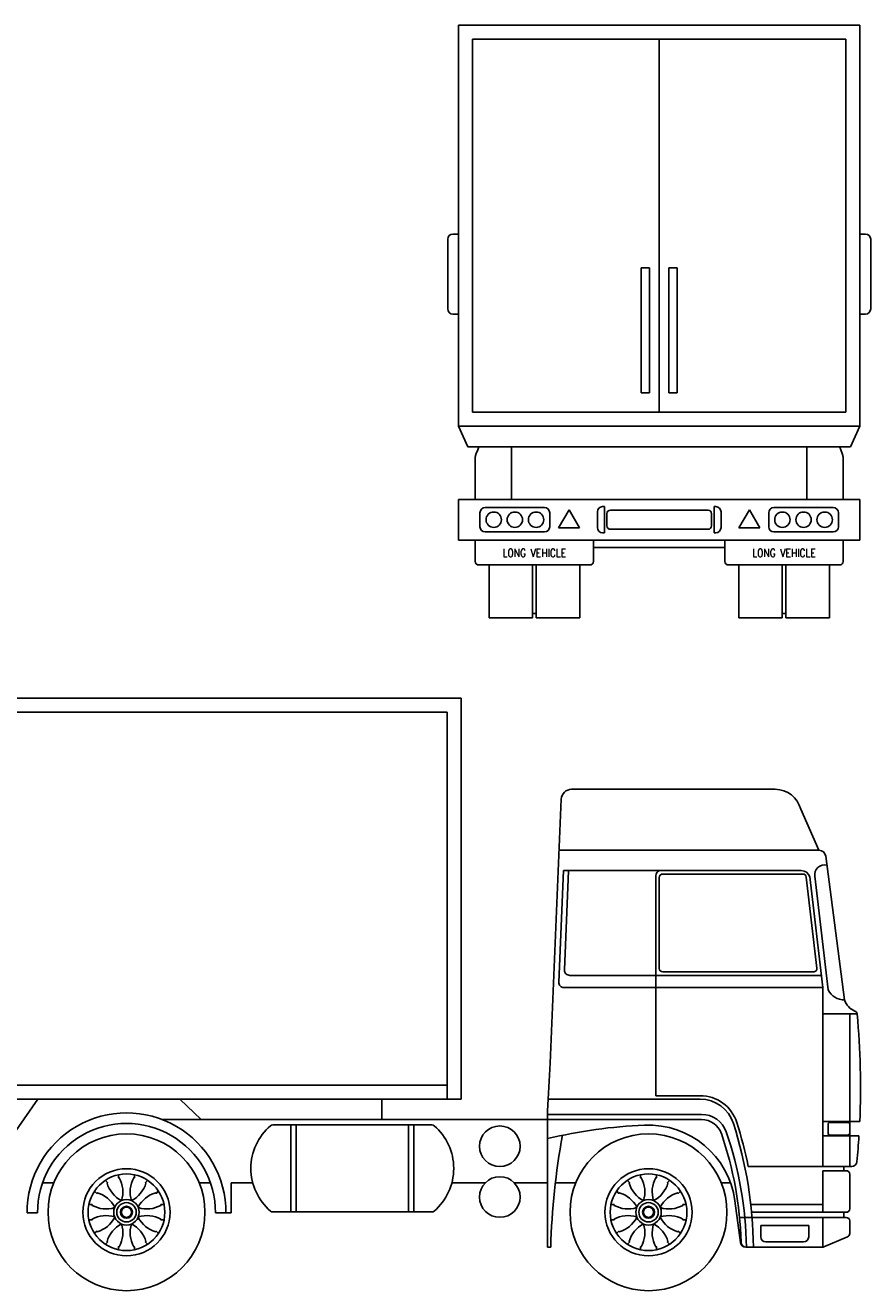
# Model space of a CAD drawing. Extents: x -0.1 to 12.5, y 2.1 to 16.4.
# Tile 3 of 3: x 7.5 to 12.3, y 9.2 to 16.4. Entities that reach past the tile are written whole.
import ezdxf
from ezdxf.enums import TextEntityAlignment as Align

# ---------------------------------------------------------------- set-up
doc = ezdxf.new("R2010")
doc.units = 0
doc.layers.add('VEICOLI', color=7, linetype='CONTINUOUS')
doc.styles.add('ROMAND', font='romand')

msp = doc.modelspace()

# ---------------------------------------------------------------- linework, layer by layer
at = {"layer": 'VEICOLI'}
for p, q in [((9.9862, 16.432), (9.9862, 15.2344)), ((12.2862, 16.432), (9.9862, 16.432)), ((12.2862, 16.432), (12.2862, 15.2344)), ((10.0662, 16.352), (10.0662, 14.212)), ((12.2062, 16.352), (10.0662, 16.352)), ((11.1362, 14.212), (11.1362, 16.352)), ((12.2062, 16.352), (12.2062, 14.212)), ((9.9237, 15.2044), (9.9237, 14.8045)), ((9.9862, 15.2344), (9.9537, 15.2344)), ((9.9862, 15.2344), (9.9862, 14.7745)), ((12.2862, 15.2344), (12.2862, 14.7745)), ((12.2862, 15.2344), (12.3188, 15.2344)), ((12.3488, 15.2044), (12.3488, 14.8045)), ((11.0324, 15.0411), (11.0802, 15.0411)), ((11.0324, 15.0411), (11.0324, 14.3227)), ((11.0802, 15.0411), (11.0802, 14.3227)), ((11.1923, 15.0411), (11.2401, 15.0411)), ((11.1923, 15.0411), (11.1923, 14.3227)), ((11.2401, 15.0411), (11.2401, 14.3227)), ((9.9537, 14.7745), (9.9862, 14.7745)), ((9.9862, 14.7745), (9.9862, 14.132)), ((12.2862, 14.7745), (12.2862, 14.132)), ((12.3188, 14.7745), (12.2862, 14.7745)), ((11.0324, 14.3227), (11.0802, 14.3227)), ((11.1923, 14.3227), (11.2401, 14.3227)), ((10.0662, 14.212), (12.2062, 14.212)), ((9.9862, 14.132), (10.0397, 14.0138)), ((10.1362, 14.132), (9.9862, 14.132)), ((10.1362, 14.132), (12.1362, 14.132)), ((12.2862, 14.132), (12.1362, 14.132)), ((12.2862, 14.132), (12.2328, 14.0138)), ((10.1016, 14.0138), (10.0397, 14.0138)), ((10.0816, 13.9504), (10.0816, 13.7118)), ((12.1709, 14.0138), (10.1016, 14.0138)), ((10.2894, 14.0138), (10.2894, 13.7118)), ((11.9831, 14.0138), (11.9831, 13.7118)), ((12.2328, 14.0138), (12.1709, 14.0138)), ((12.1909, 13.9504), (12.1909, 13.7118)), ((10.0816, 13.7118), (9.9862, 13.7118)), ((9.9862, 13.7118), (9.9862, 13.4784)), ((12.1909, 13.7118), (10.0816, 13.7118)), ((10.4785, 13.6651), (10.1385, 13.6651)), ((10.5591, 13.5476), (10.6191, 13.6515)), ((10.6191, 13.6515), (10.6791, 13.5476)), ((10.8119, 13.6701), (10.8219, 13.6701)), ((10.8219, 13.6701), (10.8219, 13.5201)), ((11.4506, 13.6701), (11.4506, 13.5201)), ((11.4606, 13.6701), (11.4506, 13.6701)), ((11.6534, 13.6515), (11.5934, 13.5476)), ((11.7134, 13.5476), (11.6534, 13.6515)), ((11.794, 13.6651), (12.134, 13.6651)), ((12.2862, 13.7118), (12.1909, 13.7118)), ((12.2862, 13.7118), (12.2862, 13.4784)), ((10.1085, 13.6351), (10.1085, 13.555)), ((10.5085, 13.6351), (10.5085, 13.555)), ((10.7819, 13.6401), (10.7819, 13.5501)), ((10.8362, 13.6301), (10.8362, 13.5601)), ((10.8562, 13.6501), (11.4162, 13.6501)), ((11.4362, 13.6301), (11.4362, 13.5601)), ((11.4906, 13.6401), (11.4906, 13.5501)), ((11.764, 13.6351), (11.764, 13.555)), ((12.164, 13.6351), (12.164, 13.555)), ((10.4785, 13.525), (10.1385, 13.525)), ((10.5591, 13.5476), (10.6791, 13.5476)), ((10.8119, 13.5201), (10.8219, 13.5201)), ((10.8562, 13.5401), (11.4162, 13.5401)), ((11.4606, 13.5201), (11.4506, 13.5201)), ((11.7134, 13.5476), (11.5934, 13.5476)), ((11.794, 13.525), (12.134, 13.525)), ((10.0816, 13.4784), (9.9862, 13.4784)), ((12.1909, 13.4784), (10.0816, 13.4784)), ((10.0816, 13.4784), (10.0816, 13.3554)), ((10.7592, 13.4784), (10.7592, 13.3554)), ((11.5133, 13.4349), (10.7592, 13.4349)), ((11.5133, 13.4784), (11.5133, 13.3554)), ((12.1909, 13.4784), (12.1909, 13.3554)), ((12.2862, 13.4784), (12.1909, 13.4784)), ((10.1016, 13.3354), (10.1362, 13.3354)), ((10.1362, 13.3354), (10.2104, 13.3354)), ((10.1604, 13.3354), (10.1604, 13.032)), ((10.2104, 13.3354), (10.7392, 13.3354)), ((10.4104, 13.3354), (10.4104, 13.0571)), ((10.4304, 13.3354), (10.4304, 13.0571)), ((10.6804, 13.3354), (10.6804, 13.032)), ((11.5333, 13.3354), (12.0621, 13.3354)), ((11.5921, 13.3354), (11.5921, 13.032)), ((11.8421, 13.3354), (11.8421, 13.0571)), ((11.8621, 13.3354), (11.8621, 13.0571)), ((12.0621, 13.3354), (12.1362, 13.3354)), ((12.1121, 13.3354), (12.1121, 13.032)), ((12.1709, 13.3354), (12.1362, 13.3354)), ((10.1604, 13.032), (10.4104, 13.032)), ((10.4104, 13.0571), (10.4104, 13.032)), ((10.4304, 13.0571), (10.4104, 13.0571)), ((10.4304, 13.0571), (10.4304, 13.032)), ((10.4304, 13.032), (10.6804, 13.032)), ((11.5921, 13.032), (11.8421, 13.032)), ((11.8421, 13.0571), (11.8421, 13.032)), ((11.8421, 13.0571), (11.8621, 13.0571)), ((11.8621, 13.0571), (11.8621, 13.032)), ((12.1121, 13.032), (11.8621, 13.032)), ((0, 12.5708), (10, 12.5708)), ((0, 12.5708), (10, 12.5708)), ((10, 12.5708), (10, 10.2708)), ((0.08, 12.4908), (9.92, 12.4908)), ((9.92, 10.2708), (9.92, 12.4908)), ((10.5107, 10.4757), (10.5741, 11.9905)), ((11.8018, 12.048), (10.6341, 12.048)), ((12.0517, 11.698), (11.9475, 11.9334)), ((10.5619, 11.698), (12.0517, 11.698)), ((12.1995, 10.8399), (12.0913, 11.6636)), ((10.5602, 10.9413), (10.5871, 11.5817)), ((10.5871, 11.5817), (11.9511, 11.5817)), ((10.5932, 11.0113), (10.617, 11.5805)), ((11.1162, 10.2898), (11.1162, 11.5517)), ((11.1562, 11.5617), (11.9594, 11.5617)), ((12.1058, 10.8977), (12.029, 11.5487)), ((11.1362, 11.0201), (11.1362, 11.5417)), ((12.0407, 11.0224), (11.9792, 11.5441)), ((12.0741, 10.9101), (11.9992, 11.5452)), ((12.0659, 10.9801), (10.6232, 10.9801)), ((12.0209, 11.0001), (11.1562, 11.0001)), ((12.0741, 10.9101), (10.5902, 10.9101)), ((12.0741, 10.9101), (12.0741, 9.8838)), ((12.2707, 10.7586), (12.0741, 10.7586)), ((12.2287, 9.8838), (12.2287, 10.7586)), ((10.5, 10.2698), (10.5107, 10.4757)), ((0.08, 10.3508), (9.92, 10.3508)), ((10, 10.2708), (0, 10.2708)), ((7.2382, 9.7906), (7.574, 10.2708)), ((8.3866, 10.2708), (8.5106, 10.1526)), ((9.545, 10.2708), (9.545, 10.1526)), ((10.4965, 10.2031), (10.5, 10.2698)), ((10.5, 10.2698), (11.3713, 10.2698)), ((11.1162, 10.2898), (11.3713, 10.2898)), ((10.4965, 10.2031), (10.4965, 9.4208)), ((10.4965, 10.1826), (11.3791, 10.1826)), ((8.2867, 10.1526), (10.4965, 10.1526)), ((8.9204, 10.1226), (9.8323, 10.1226)), ((9.0244, 10.1226), (9.0244, 9.6226)), ((9.0544, 10.1226), (9.0544, 9.6226)), ((9.6983, 10.1226), (9.6983, 9.6226)), ((9.7283, 10.1226), (9.7283, 9.6226)), ((10.4965, 10.1526), (11.3791, 10.1526)), ((12.2862, 10.1418), (12.0741, 10.1418)), ((12.1041, 10.1268), (12.1041, 10.0736)), ((12.2187, 10.1368), (12.1141, 10.1368)), ((12.2818, 10.0586), (12.0741, 10.0586)), ((12.2187, 10.0636), (12.1141, 10.0636)), ((11.6468, 9.8838), (12.2401, 9.8838)), ((12.1949, 9.8838), (12.1949, 9.8594)), ((12.2087, 9.8594), (12.0741, 9.8594)), ((12.0741, 9.8594), (12.0741, 9.6208)), ((12.2287, 9.8394), (12.2287, 9.6408)), ((7.6006, 9.7906), (7.6648, 9.7906)), ((8.4983, 9.7906), (8.5625, 9.7906)), ((8.6815, 9.6172), (8.6815, 9.7906)), ((8.8054, 9.7906), (8.6815, 9.7906)), ((9.9473, 9.7906), (10.1399, 9.7906)), ((10.3047, 9.7906), (10.4965, 9.7906)), ((10.541, 9.7906), (10.6581, 9.7906)), ((11.4916, 9.7906), (11.5452, 9.7906)), ((11.6024, 9.4469), (11.5705, 9.6867)), ((11.661, 9.6658), (12.0741, 9.6658)), ((7.5115, 9.6172), (7.5716, 9.6172)), ((8.5915, 9.6172), (8.6815, 9.6172)), ((8.9204, 9.6226), (9.8323, 9.6226)), ((12.2087, 9.5908), (11.597, 9.5908)), ((11.6656, 9.6208), (12.2087, 9.6208)), ((12.0741, 9.5908), (12.0741, 9.4208)), ((12.1949, 9.6208), (12.1949, 9.5908)), ((11.9933, 9.5458), (11.7183, 9.5458)), ((11.7183, 9.5458), (11.7183, 9.4808)), ((11.9933, 9.5458), (11.9933, 9.4808)), ((12.2287, 9.5708), (12.2287, 9.4983)), ((11.9633, 9.4508), (11.7483, 9.4508)), ((12.08, 9.4224), (12.2165, 9.4799)), ((10.4965, 9.4208), (10.5143, 9.4208)), ((12.0723, 9.4208), (11.6321, 9.4208))]:
    msp.add_line(p, q, dxfattribs=at)
for points in [[(12.0979, 11.6131, 0.540036), (12.029, 11.5487, -0.084606)], [(7.961, 9.8034), (7.9728, 9.7916), (7.9699, 9.7887, 0.205207), (8.0522, 9.6878, -1.723661)], [(8.0357, 9.8352), (8.0357, 9.8185), (8.0399, 9.8185, -0.206806), (8.0527, 9.688, 1.723661)], [(8.1273, 9.8352), (8.1273, 9.8185), (8.1232, 9.8185, 0.206806), (8.1104, 9.688, -1.723661)], [(8.202, 9.8034), (8.1902, 9.7916), (8.1932, 9.7887, -0.205207), (8.1108, 9.6878, 1.723661)], [(10.9544, 9.8034), (10.9662, 9.7916), (10.9633, 9.7887, 0.205207), (11.0456, 9.6878, -1.723661)], [(11.0291, 9.8352), (11.0291, 9.8185), (11.0333, 9.8185, -0.206806), (11.046, 9.688, 1.723661)], [(11.1207, 9.8352), (11.1207, 9.8185), (11.1165, 9.8185, 0.206806), (11.1038, 9.688, -1.723661)], [(11.1954, 9.8034), (11.1836, 9.7916), (11.1865, 9.7887, -0.205207), (11.1042, 9.6878, 1.723661)], [(7.8989, 9.7413), (7.9107, 9.7295), (7.9137, 9.7325, -0.205207), (8.0145, 9.6501, 1.723661)], [(8.2641, 9.7413), (8.2523, 9.7295), (8.2494, 9.7325, 0.205207), (8.1485, 9.6501, -1.723661)], [(10.8923, 9.7413), (10.9041, 9.7295), (10.907, 9.7325, -0.205207), (11.0079, 9.6501, 1.723661)], [(11.2575, 9.7413), (11.2457, 9.7295), (11.2427, 9.7325, 0.205207), (11.1419, 9.6501, -1.723661)], [(7.8672, 9.6647), (7.8839, 9.6647), (7.8839, 9.6606, 0.205207), (8.0134, 9.6475, -1.723661)], [(8.2959, 9.6647), (8.2792, 9.6647), (8.2792, 9.6606, -0.205207), (8.1496, 9.6475, 1.723661)], [(10.8606, 9.6647), (10.8773, 9.6647), (10.8773, 9.6606, 0.205207), (11.0068, 9.6475, -1.723661)], [(11.2892, 9.6647), (11.2725, 9.6647), (11.2725, 9.6606, -0.205207), (11.143, 9.6475, 1.723661)], [(7.8672, 9.5769), (7.8839, 9.5769), (7.8839, 9.5811, -0.205207), (8.0134, 9.5942, 1.723661)], [(7.8989, 9.5003), (7.9107, 9.5121), (7.9137, 9.5092, 0.205207), (8.0145, 9.5915, -1.723661)], [(8.2641, 9.5003), (8.2523, 9.5121), (8.2494, 9.5092, -0.205207), (8.1485, 9.5915, 1.723661)], [(8.2959, 9.5769), (8.2792, 9.5769), (8.2792, 9.5811, 0.205207), (8.1496, 9.5942, -1.723661)], [(10.8606, 9.5769), (10.8773, 9.5769), (10.8773, 9.5811, -0.205207), (11.0068, 9.5942, 1.723661)], [(10.8923, 9.5003), (10.9041, 9.5121), (10.907, 9.5092, 0.205207), (11.0079, 9.5915, -1.723661)], [(11.2575, 9.5003), (11.2457, 9.5121), (11.2427, 9.5092, -0.205207), (11.1419, 9.5915, 1.723661)], [(11.2892, 9.5769), (11.2725, 9.5769), (11.2725, 9.5811, 0.205207), (11.143, 9.5942, -1.723661)], [(7.961, 9.4382), (7.9728, 9.45), (7.9699, 9.453, -0.205207), (8.0522, 9.5538, 1.723661)], [(8.0357, 9.4064), (8.0357, 9.4231), (8.0399, 9.4231, 0.206806), (8.0527, 9.5536, -1.723661)], [(8.1273, 9.4064), (8.1273, 9.4231), (8.1232, 9.4231, -0.206806), (8.1104, 9.5536, 1.723661)], [(8.202, 9.4382), (8.1902, 9.45), (8.1932, 9.453, 0.205207), (8.1108, 9.5538, -1.723661)], [(10.9544, 9.4382), (10.9662, 9.45), (10.9633, 9.453, -0.205207), (11.0456, 9.5538, 1.723661)], [(11.0291, 9.4064), (11.0291, 9.4231), (11.0333, 9.4231, 0.206806), (11.046, 9.5536, -1.723661)], [(11.1207, 9.4064), (11.1207, 9.4231), (11.1165, 9.4231, -0.206806), (11.1038, 9.5536, 1.723661)], [(11.1954, 9.4382), (11.1836, 9.45), (11.1865, 9.453, 0.205207), (11.1042, 9.5538, -1.723661)]]:
    msp.add_lwpolyline(points, format="xyb", dxfattribs=at)
for centre, radius in [((10.1874, 13.5951), 0.0441), ((10.3085, 13.5951), 0.0441), ((10.43, 13.5951), 0.0441), ((11.8424, 13.5951), 0.0441), ((11.964, 13.5951), 0.0441), ((12.085, 13.5951), 0.0441), ((10.2223, 9.9995), 0.1164), ((8.0815, 9.6208), 0.45), ((11.0749, 9.6208), 0.45), ((8.0815, 9.6208), 0.25), ((8.0815, 9.6208), 0.22), ((10.2223, 9.7084), 0.1164), ((11.0749, 9.6208), 0.25), ((11.0749, 9.6208), 0.22), ((8.0815, 9.6208), 0.0731), ((8.0815, 9.6208), 0.0557), ((11.0749, 9.6208), 0.0731), ((11.0749, 9.6208), 0.0557), ((8.0815, 9.6208), 0.0342), ((8.0815, 9.6208), 0.0294), ((11.0749, 9.6208), 0.0342), ((11.0749, 9.6208), 0.0294)]:
    msp.add_circle(centre, radius, dxfattribs=at)
for centre, radius, start, end in [((9.9537, 15.2044), 0.03, 90, 180), ((12.3188, 15.2044), 0.03, 0, 90), ((9.9537, 14.8045), 0.03, 180, 270), ((12.3188, 14.8045), 0.03, 270, 0), ((10.1316, 13.9504), 0.05, 158.88557, 180), ((8.8521, 14.4445), 1.3216, 338.88557, 340.98201), ((13.4203, 14.4445), 1.3216, 199.01799, 201.11443), ((12.1409, 13.9504), 0.05, 0, 21.11443), ((10.1385, 13.6351), 0.03, 90, 180), ((10.4785, 13.6351), 0.03, 0, 90), ((10.8119, 13.6401), 0.03, 90, 180), ((11.4606, 13.6401), 0.03, 0, 90), ((11.794, 13.6351), 0.03, 90, 180), ((12.134, 13.6351), 0.03, 360, 90), ((10.8562, 13.6301), 0.02, 90, 180), ((11.4162, 13.6301), 0.02, 0, 90), ((10.1385, 13.555), 0.03, 180, 270), ((10.4785, 13.555), 0.03, 270, 0), ((10.8119, 13.5501), 0.03, 180, 270), ((10.8562, 13.5601), 0.02, 180, 270), ((11.4162, 13.5601), 0.02, 270, 0), ((11.4606, 13.5501), 0.03, 270, 0), ((11.794, 13.555), 0.03, 180, 270), ((12.134, 13.555), 0.03, 270, 360), ((10.1016, 13.3554), 0.02, 180, 270), ((10.7392, 13.3554), 0.02, 270, 0), ((11.5333, 13.3554), 0.02, 180, 270), ((12.1709, 13.3554), 0.02, 270, 0), ((10.6341, 11.988), 0.06, 90, 177.60342), ((11.8018, 11.898), 0.15, 13.67239, 90), ((12.0517, 11.658), 0.04, 8.13872, 90), ((11.1462, 11.5517), 0.03, 90, 180), ((11.1562, 11.5417), 0.02, 90, 180), ((11.9511, 11.5317), 0.05, 15.60758, 90), ((11.9594, 11.5417), 0.02, 6.72605, 90), ((10.6232, 11.0101), 0.03, 177.60342, 270), ((11.1562, 11.0201), 0.02, 180, 270), ((12.0209, 11.0201), 0.02, 270, 6.72605), ((10.5902, 10.9401), 0.03, 177.60342, 270), ((12.1965, 10.94), 0.1001, 204.98185, 271.67525), ((12.293, 10.866), 0.0971, 195.56438, 248.87319), ((12.2508, 10.7568), 0.02, 5.41921, 68.87319), ((7.8432, 10.3386), 4.4474, 357.46382, 5.41921), ((11.3713, 10.0698), 0.22, 17.68473, 90), ((11.3713, 10.0698), 0.2, 17.68473, 90), ((8.0815, 9.6208), 0.57, 359.58733, 180.41267), ((11.3791, 10.0326), 0.15, 19.11517, 90), ((8.0815, 9.6208), 0.51, 359.58733, 180.41267), ((9.1181, 9.8726), 0.3233, 130.67795, 229.32205), ((8.9204, 10.1026), 0.02, 90, 130.67795), ((9.8323, 10.1026), 0.02, 49.32205, 90), ((9.6346, 9.8726), 0.3233, 310.67795, 49.32205), ((11.1557, 7.3319), 2.7903, 92.14874, 103.66485), ((11.0749, 9.6208), 0.5, 7.57159, 92.73032), ((11.3791, 10.0326), 0.12, 19.11517, 90), ((9.2583, 9.396), 2.4178, 0.58744, 17.68473), ((9.2583, 9.396), 2.4378, 11.54161, 17.68473), ((12.1141, 10.1268), 0.01, 90, 180), ((12.2187, 10.1268), 0.01, 0, 90), ((14.746, 9.3019), 4.2334, 169.64989, 178.39073), ((9.5457, 9.3972), 2.0604, 1.46969, 19.11517), ((9.5457, 9.3972), 2.0904, 0.63674, 19.11517), ((12.1141, 10.0736), 0.01, 180, 270), ((12.2187, 10.0736), 0.01, 270, 0), ((7.8432, 10.3386), 4.4474, 354.4813, 356.39017), ((12.2401, 9.9138), 0.03, 270, 354.4813), ((12.2087, 9.8394), 0.02, 0, 90), ((8.9204, 9.6426), 0.02, 229.32205, 270), ((9.8323, 9.6426), 0.02, 270, 310.67795), ((12.2087, 9.6408), 0.02, 270, 0), ((12.2087, 9.5708), 0.02, 0, 90), ((11.6321, 9.4508), 0.03, 187.57159, 270), ((11.6354, 9.4508), 0.03, 181.46969, 270), ((11.7483, 9.4808), 0.03, 180, 270), ((11.9633, 9.4808), 0.03, 270, 0), ((12.2087, 9.4983), 0.02, 292.8474, 0), ((12.0723, 9.4408), 0.02, 270, 292.8474)]:
    msp.add_arc(centre, radius, start, end, dxfattribs=at)

# ---------------------------------------------------------------- texts
at = {"layer": 'VEICOLI', "style": 'ROMAND', "width": 0.85}
for p in [(10.4204, 13.4047), (11.8521, 13.4047)]:
    msp.add_text('LONG VEHICLE', height=0.045, dxfattribs=at).set_placement(p, align=Align.MIDDLE)

doc.saveas('drawing.dxf')
